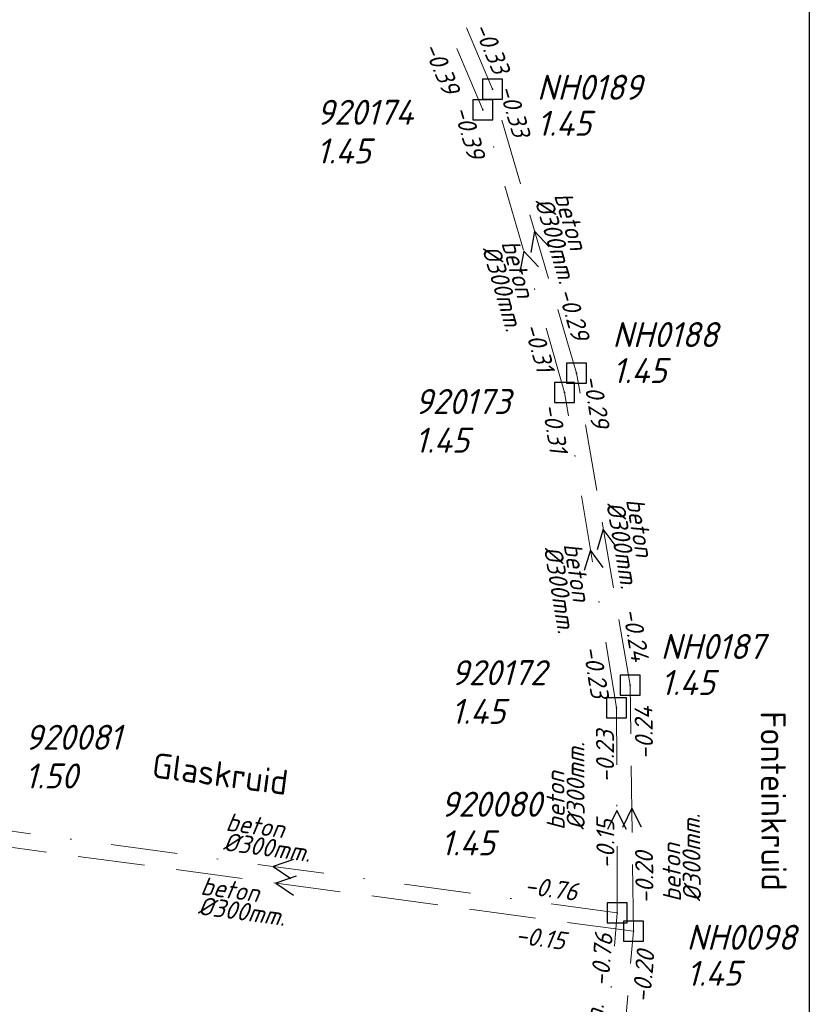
# Model space of a CAD drawing. Header units: metres. Extents: x 152202 to 157341, y 461610 to 468701.
# Tile 211 of 238: x 154636 to 154696, y 468042 to 468116. Entities that reach past the tile are written whole.
import ezdxf
from ezdxf.enums import TextEntityAlignment as Align

# ---------------------------------------------------------------- set-up
doc = ezdxf.new("R2010")
doc.units = ezdxf.units.M
doc.header["$PDMODE"] = 64
doc.header["$PDSIZE"] = 1.5
doc.linetypes.add('RI-HWA', pattern=[7.4, 5, -2.4])
doc.linetypes.add('RI-VWA', pattern=[11, 5, -3, 0, -3])
doc.layers.get('0').update_dxf_attribs({"linetype": 'CONTINUOUS'})
doc.layers.get('DEFPOINTS').update_dxf_attribs({"linetype": 'CONTINUOUS'})
for name, color, linetype, lineweight in [('B-OI-RI-HWA-BOB-T18', 150, 'CONTINUOUS', 18), ('B-OI-RI-HWA-MATERIAAL-T18', 150, 'CONTINUOUS', 18), ('B-OI-RI-HWA-PUTDEKSELHOOGTE-T25', 150, 'CONTINUOUS', 25), ('B-OI-RI-HWA-PUTNUMMER-T25', 150, 'CONTINUOUS', 25), ('B-OI-RI-HWA_DIAMETER-T18', 150, 'CONTINUOUS', 18), ('B-OI-RI-HWA_RIOOLPUT-S', 150, 'CONTINUOUS', 25), ('B-OI-RI-HWA_TRANSPORTLEIDING-G', 150, 'RI-HWA', 18), ('B-OI-RI-STROOMRICHTING-S', 252, 'CONTINUOUS', 25), ('B-OI-RI-VWA-BOB-T18', 34, 'CONTINUOUS', 18), ('B-OI-RI-VWA-DIAMETER-T18', 34, 'CONTINUOUS', 18), ('B-OI-RI-VWA-MATERIAAL-T18', 34, 'CONTINUOUS', 18), ('B-OI-RI-VWA_PUTDEKSELHOOGTE-T25', 34, 'CONTINUOUS', 25), ('B-OI-RI-VWA_PUTNUMMER-T25', 34, 'CONTINUOUS', 25), ('B-OI-RI-VWA_RIOOLPUT-S', 34, 'CONTINUOUS', 25), ('B-OI-RI-VWA_TRANSPORTLEIDING-G', 34, 'RI-VWA', 18), ('B-RO-OG-TOPOGRAFIE-T18', 2, 'CONTINUOUS', 18)]:
    doc.layers.add(name, color=color, linetype=linetype, lineweight=lineweight)
doc.styles.add('NLCS-ISO-M200-T18', font='NLCS-ISO.ttf', dxfattribs={"height": 360})
doc.styles.add('NLCS-ISO-M750-T18_CURSIEF', font='NLCS-ISO.ttf', dxfattribs={"oblique": 15, "height": 1.35})
doc.styles.add('NLCS-ISO-M750-T25_CURSIEF', font='NLCS-ISO.ttf', dxfattribs={"oblique": 15, "height": 1.875})

# ---------------------------------------------------------------- blocks, each defined once
blk = doc.blocks.new('ACMAP_ANN_TEMPLATE_hwa-diam')
at = {"style": 'NLCS-ISO-M750-T18_CURSIEF', "oblique": 15}
blk.add_attdef('hwa-diam', (-3.7, -1.3), '', height=1.35, dxfattribs=at)
blk = doc.blocks.new('ACMAP_ANN_TEMPLATE_hwa-materiaal')
at = {"style": 'NLCS-ISO-M750-T18_CURSIEF', "oblique": 15}
blk.add_attdef('hwa-mat', (-3.7, 0.2), '', height=1.35, dxfattribs=at)
blk = doc.blocks.new('ACMAP_ANN_TEMPLATE_hwa-nap-l')
at = {"style": 'NLCS-ISO-M750-T18_CURSIEF', "oblique": 15}
blk.add_attdef('hwa-nap-l', (3.3, 0.2), '', height=1.35, dxfattribs=at)
blk = doc.blocks.new('ACMAP_ANN_TEMPLATE_hwa-nap-r')
at = {"style": 'NLCS-ISO-M750-T18_CURSIEF', "oblique": 15}
blk.add_attdef('hwa-nap-r', (-5.6, 0.2), '', height=1.35, dxfattribs=at)
blk = doc.blocks.new('ACMAP_ANN_TEMPLATE_vwa-diam')
at = {"style": 'NLCS-ISO-M750-T18_CURSIEF', "oblique": 15}
blk.add_attdef('vwa-diam', (0.3, -1.3), '', height=1.35, dxfattribs=at)
blk = doc.blocks.new('ACMAP_ANN_TEMPLATE_vwa-materiaal')
at = {"style": 'NLCS-ISO-M750-T18_CURSIEF', "oblique": 15}
blk.add_attdef('vwa-mat', (0.3, 0.2), '', height=1.35, dxfattribs=at)
blk = doc.blocks.new('ACMAP_ANN_TEMPLATE_vwa-nap-l')
at = {"style": 'NLCS-ISO-M750-T18_CURSIEF', "oblique": 15}
blk.add_attdef('vwa-nap-l', (3.3, 0.2), '', height=1.35, dxfattribs=at)
blk = doc.blocks.new('ACMAP_ANN_TEMPLATE_vwa-nap-r')
at = {"style": 'NLCS-ISO-M750-T18_CURSIEF', "oblique": 15}
blk.add_attdef('vwa-nap-r', (-5.6, 0.2), '', height=1.35, dxfattribs=at)
blk = doc.blocks.new('ACMAP_ANN_TEMPLATE_hwa-puth')
at = {"color": 0, "linetype": 'ByBlock', "style": 'NLCS-ISO-M750-T25_CURSIEF', "oblique": 15}
blk.add_attdef('hwa-puth', (-9, -6.8), '', height=1.875, dxfattribs=at)
blk = doc.blocks.new('ACMAP_ANN_TEMPLATE_hwa-putnr')
at = {"color": 0, "linetype": 'ByBlock', "style": 'NLCS-ISO-M750-T25_CURSIEF', "oblique": 15}
blk.add_attdef('hwa-putnr', (-9, -4.1), '', height=1.875, dxfattribs=at)
blk = doc.blocks.new('ACMAP_ANN_TEMPLATE_vwa-puth')
at = {"style": 'NLCS-ISO-M750-T25_CURSIEF', "oblique": 15}
blk.add_attdef('vwa-puth', (-3, 5), '', height=1.875, dxfattribs=at)
blk = doc.blocks.new('ACMAP_ANN_TEMPLATE_vwa-putnr')
at = {"style": 'NLCS-ISO-M750-T25_CURSIEF', "oblique": 15}
blk.add_attdef('vaw-putnr', (-3, 7.9), '', height=1.875, dxfattribs=at)

msp = doc.modelspace()

# ---------------------------------------------------------------- linework, layer by layer
at = {"layer": 'B-OI-RI-HWA_RIOOLPUT-S', "transparency": 33554623}
for p in [(154671.88, 468110.67), (154678.18, 468089.38), (154682.19, 468066), (154682.44, 468047.56)]:
    msp.add_point(p, dxfattribs=at)
at = {"layer": 'B-OI-RI-HWA_TRANSPORTLEIDING-G', "transparency": 33554623}
for p, q in [((154671.88, 468110.67), (154663.14, 468131.25)), ((154678.18, 468089.38), (154671.88, 468110.67)), ((154682.19, 468066), (154678.18, 468089.38)), ((154682.44, 468047.56), (154682.19, 468066)), ((154682.44, 468047.56), (154628.81, 468054.79)), ((154680.26, 468023.02), (154682.44, 468047.56))]:
    msp.add_line(p, q, dxfattribs=at)
at = {"layer": 'B-OI-RI-STROOMRICHTING-S', "transparency": 33554623}
for points in [[(154676.13, 468098.85), (154675.03, 468100.03), (154674.75, 468098.44)], [(154675.31, 468097.35), (154674.21, 468098.54), (154673.92, 468096.95)], [(154681.14, 468076.39), (154680.18, 468077.69), (154679.72, 468076.15)], [(154680.17, 468074.82), (154679.23, 468076.13), (154678.75, 468074.59)], [(154681.93, 468055.18), (154681.2, 468056.62), (154680.49, 468055.18)], [(154683.05, 468055.35), (154682.32, 468056.78), (154681.61, 468055.33)], [(154656.95, 468052.94), (154655.42, 468052.42), (154656.76, 468051.51)], [(154657.15, 468051.7), (154655.63, 468051.17), (154656.96, 468050.27)]]:
    msp.add_lwpolyline(points, dxfattribs=at)
at = {"layer": 'B-OI-RI-VWA_RIOOLPUT-S', "transparency": 33554623}
for p in [(154671.15, 468109.12), (154677.28, 468087.95), (154681.17, 468064.3), (154681.23, 468048.94)]:
    msp.add_point(p, dxfattribs=at)
at = {"layer": 'B-OI-RI-VWA_TRANSPORTLEIDING-G', "transparency": 33554623}
for p, q in [((154671.15, 468109.12), (154661.32, 468132.19)), ((154677.28, 468087.95), (154671.15, 468109.12)), ((154681.17, 468064.3), (154677.28, 468087.95)), ((154681.23, 468048.94), (154681.17, 468064.3)), ((154681.23, 468048.94), (154629.62, 468055.9)), ((154679.19, 468024.32), (154681.23, 468048.94))]:
    msp.add_line(p, q, dxfattribs=at)
at = {"layer": 'DEFPOINTS', "flags": 128}
msp.add_lwpolyline([(154695.635, 468161.293), (154691.204, 468160.995), (154656.065, 468160.995), (154498.565, 468160.995), (154498.565, 467983.994), (154498.565, 467970.427), (154695.635, 467970.427)], close=True, dxfattribs=at)

# ---------------------------------------------------------------- block references
at = {"layer": 'B-OI-RI-HWA-BOB-T18', "transparency": 33554623}
ref = msp.add_blockref('ACMAP_ANN_TEMPLATE_hwa-nap-l', (154668.941, 468118.281), dxfattribs=dict(at, rotation=293.0101625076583))
ref.add_attrib('hwa-nap-l', '-0.33', (154670.415, 468115.321), dxfattribs={"layer": '0', "color": 0, "linetype": 'ByBlock', "height": 1.35, "rotation": 293.01016, "style": 'NLCS-ISO-M750-T18_CURSIEF', "oblique": 15})
ref = msp.add_blockref('ACMAP_ANN_TEMPLATE_hwa-nap-r', (154673.706, 468105.337), dxfattribs=dict(at, rotation=286.4842006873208))
ref.add_attrib('hwa-nap-r', '-0.33', (154672.309, 468110.764), dxfattribs={"layer": '0', "color": 0, "linetype": 'ByBlock', "height": 1.35, "rotation": 286.4842, "style": 'NLCS-ISO-M750-T18_CURSIEF', "oblique": 15})
ref = msp.add_blockref('ACMAP_ANN_TEMPLATE_hwa-nap-l', (154675.619, 468098.653), dxfattribs=dict(at, rotation=286.4842006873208))
ref.add_attrib('hwa-nap-l', '-0.29', (154676.747, 468095.545), dxfattribs={"layer": '0', "color": 0, "linetype": 'ByBlock', "height": 1.35, "rotation": 286.4842, "style": 'NLCS-ISO-M750-T18_CURSIEF', "oblique": 15})
ref = msp.add_blockref('ACMAP_ANN_TEMPLATE_hwa-nap-r', (154679.407, 468083.571), dxfattribs=dict(at, rotation=279.7323398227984))
ref.add_attrib('hwa-nap-r', '-0.29', (154678.658, 468089.124), dxfattribs={"layer": '0', "color": 0, "linetype": 'ByBlock', "height": 1.35, "rotation": 279.73234, "style": 'NLCS-ISO-M750-T18_CURSIEF', "oblique": 15})
ref = msp.add_blockref('ACMAP_ANN_TEMPLATE_hwa-nap-l', (154680.866, 468074.861), dxfattribs=dict(at, rotation=279.7323398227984))
ref.add_attrib('hwa-nap-l', '-0.24', (154681.621, 468071.642), dxfattribs={"layer": '0', "color": 0, "linetype": 'ByBlock', "height": 1.35, "rotation": 279.73234, "style": 'NLCS-ISO-M750-T18_CURSIEF', "oblique": 15})
ref = msp.add_blockref('ACMAP_ANN_TEMPLATE_hwa-nap-r', (154684.043, 468066.033), dxfattribs=dict(at, rotation=90.77673901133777))
ref.add_attrib('hwa-nap-r', '-0.24', (154683.919, 468060.431), dxfattribs={"layer": '0', "color": 0, "linetype": 'ByBlock', "height": 1.35, "rotation": 90.77674, "style": 'NLCS-ISO-M750-T18_CURSIEF', "oblique": 15})
ref = msp.add_blockref('ACMAP_ANN_TEMPLATE_hwa-nap-l', (154684.201, 468046.333), dxfattribs=dict(at, rotation=90.77673901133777))
ref.add_attrib('hwa-nap-l', '-0.20', (154683.956, 468049.63), dxfattribs={"layer": '0', "color": 0, "linetype": 'ByBlock', "height": 1.35, "rotation": 90.77674, "style": 'NLCS-ISO-M750-T18_CURSIEF', "oblique": 15})
ref = msp.add_blockref('ACMAP_ANN_TEMPLATE_hwa-nap-l', (154670.242, 468046.895), dxfattribs=dict(at, rotation=352.3220972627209))
ref.add_attrib('hwa-nap-l', '-0.15', (154673.539, 468046.653), dxfattribs={"layer": '0', "color": 0, "linetype": 'ByBlock', "height": 1.35, "rotation": 352.3221, "style": 'NLCS-ISO-M750-T18_CURSIEF', "oblique": 15})
ref = msp.add_blockref('ACMAP_ANN_TEMPLATE_hwa-nap-r', (154684.381, 468047.726), dxfattribs=dict(at, rotation=84.92348080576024))
ref.add_attrib('hwa-nap-r', '-0.20', (154683.686, 468042.166), dxfattribs={"layer": '0', "color": 0, "linetype": 'ByBlock', "height": 1.35, "rotation": 84.92348, "style": 'NLCS-ISO-M750-T18_CURSIEF', "oblique": 15})
at = {"layer": 'B-OI-RI-HWA-MATERIAAL-T18', "transparency": 33554623}
ref = msp.add_blockref('ACMAP_ANN_TEMPLATE_hwa-materiaal', (154677.324, 468099.119), dxfattribs=dict(at, rotation=286.4842006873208))
ref.add_attrib('hwa-mat', 'beton', (154676.466, 468102.724), dxfattribs={"layer": '0', "color": 0, "linetype": 'ByBlock', "height": 1.35, "rotation": 286.4842, "style": 'NLCS-ISO-M750-T18_CURSIEF', "oblique": 15})
ref = msp.add_blockref('ACMAP_ANN_TEMPLATE_hwa-materiaal', (154682.303, 468076.209), dxfattribs=dict(at, rotation=279.7323398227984))
ref.add_attrib('hwa-mat', 'beton', (154681.875, 468079.889), dxfattribs={"layer": '0', "color": 0, "linetype": 'ByBlock', "height": 1.35, "rotation": 279.73234, "style": 'NLCS-ISO-M750-T18_CURSIEF', "oblique": 15})
ref = msp.add_blockref('ACMAP_ANN_TEMPLATE_hwa-materiaal', (154686.161, 468053.47), dxfattribs=dict(at, rotation=90.77673901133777))
ref.add_attrib('hwa-mat', 'beton', (154686.011, 468049.767), dxfattribs={"layer": '0', "color": 0, "linetype": 'ByBlock', "height": 1.35, "rotation": 90.77674, "style": 'NLCS-ISO-M750-T18_CURSIEF', "oblique": 15})
ref = msp.add_blockref('ACMAP_ANN_TEMPLATE_hwa-materiaal', (154653.574, 468049.624), dxfattribs=dict(at, rotation=352.3220972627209))
ref.add_attrib('hwa-mat', 'beton', (154649.933, 468050.317), dxfattribs={"layer": '0', "color": 0, "linetype": 'ByBlock', "height": 1.35, "rotation": 352.3221, "style": 'NLCS-ISO-M750-T18_CURSIEF', "oblique": 15})
at = {"layer": 'B-OI-RI-HWA-PUTDEKSELHOOGTE-T25', "transparency": 33554623}
for p in [(154684.214, 468113.981), (154689.865, 468095.445), (154693.483, 468072.065), (154695.429, 468050.27)]:
    msp.add_blockref('ACMAP_ANN_TEMPLATE_hwa-puth', p, dxfattribs=at).add_auto_attribs({'hwa-puth': '1.45'})
at = {"layer": 'B-OI-RI-HWA-PUTNUMMER-T25', "transparency": 33554623}
for p, values in [((154684.214, 468113.981), {'hwa-putnr': 'NH0189'}), ((154689.865, 468095.445), {'hwa-putnr': 'NH0188'}), ((154693.483, 468072.065), {'hwa-putnr': 'NH0187'}), ((154695.429, 468050.27), {'hwa-putnr': 'NH0098'})]:
    msp.add_blockref('ACMAP_ANN_TEMPLATE_hwa-putnr', p, dxfattribs=at).add_auto_attribs(values)
at = {"layer": 'B-OI-RI-HWA_DIAMETER-T18', "transparency": 33554623}
ref = msp.add_blockref('ACMAP_ANN_TEMPLATE_hwa-diam', (154677.324, 468099.119), dxfattribs=dict(at, rotation=286.4842006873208))
ref.add_attrib('hwa-diam', '%%c300mm.', (154675.028, 468102.298), dxfattribs={"layer": '0', "color": 0, "linetype": 'ByBlock', "height": 1.35, "rotation": 286.4842, "style": 'NLCS-ISO-M750-T18_CURSIEF', "oblique": 15})
ref = msp.add_blockref('ACMAP_ANN_TEMPLATE_hwa-diam', (154682.303, 468076.209), dxfattribs=dict(at, rotation=279.7323398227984))
ref.add_attrib('hwa-diam', '%%c300mm.', (154680.396, 468079.636), dxfattribs={"layer": '0', "color": 0, "linetype": 'ByBlock', "height": 1.35, "rotation": 279.73234, "style": 'NLCS-ISO-M750-T18_CURSIEF', "oblique": 15})
ref = msp.add_blockref('ACMAP_ANN_TEMPLATE_hwa-diam', (154686.161, 468053.47), dxfattribs=dict(at, rotation=90.77673901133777))
ref.add_attrib('hwa-diam', '%%c300mm.', (154687.511, 468049.788), dxfattribs={"layer": '0', "color": 0, "linetype": 'ByBlock', "height": 1.35, "rotation": 90.77674, "style": 'NLCS-ISO-M750-T18_CURSIEF', "oblique": 15})
ref = msp.add_blockref('ACMAP_ANN_TEMPLATE_hwa-diam', (154653.574, 468049.624), dxfattribs=dict(at, rotation=352.3220972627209))
ref.add_attrib('hwa-diam', '%%c300mm.', (154649.733, 468048.83), dxfattribs={"layer": '0', "color": 0, "linetype": 'ByBlock', "height": 1.35, "rotation": 352.3221, "style": 'NLCS-ISO-M750-T18_CURSIEF', "oblique": 15})
at = {"layer": 'B-OI-RI-VWA-BOB-T18', "transparency": 33554623}
ref = msp.add_blockref('ACMAP_ANN_TEMPLATE_vwa-nap-l', (154665.175, 468116.794), dxfattribs=dict(at, rotation=293.0785869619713))
ref.add_attrib('vwa-nap-l', '-0.39', (154666.653, 468113.837), dxfattribs={"layer": '0', "color": 0, "linetype": 'ByBlock', "height": 1.35, "rotation": 293.07859, "style": 'NLCS-ISO-M750-T18_CURSIEF', "oblique": 15})
ref = msp.add_blockref('ACMAP_ANN_TEMPLATE_vwa-nap-r', (154670.3, 468103.747), dxfattribs=dict(at, rotation=286.1489387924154))
ref.add_attrib('vwa-nap-r', '-0.39', (154668.935, 468109.182), dxfattribs={"layer": '0', "color": 0, "linetype": 'ByBlock', "height": 1.35, "rotation": 286.14894, "style": 'NLCS-ISO-M750-T18_CURSIEF', "oblique": 15})
ref = msp.add_blockref('ACMAP_ANN_TEMPLATE_vwa-nap-l', (154673.093, 468096.027), dxfattribs=dict(at, rotation=286.1489387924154))
ref.add_attrib('vwa-nap-l', '-0.31', (154674.203, 468092.913), dxfattribs={"layer": '0', "color": 0, "linetype": 'ByBlock', "height": 1.35, "rotation": 286.14894, "style": 'NLCS-ISO-M750-T18_CURSIEF', "oblique": 15})
ref = msp.add_blockref('ACMAP_ANN_TEMPLATE_vwa-nap-r', (154676.292, 468081.43), dxfattribs=dict(at, rotation=279.34049173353))
ref.add_attrib('vwa-nap-r', '-0.31', (154675.581, 468086.988), dxfattribs={"layer": '0', "color": 0, "linetype": 'ByBlock', "height": 1.35, "rotation": 279.34049, "style": 'NLCS-ISO-M750-T18_CURSIEF', "oblique": 15})
ref = msp.add_blockref('ACMAP_ANN_TEMPLATE_vwa-nap-l', (154677.913, 468072.056), dxfattribs=dict(at, rotation=279.34049173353))
ref.add_attrib('vwa-nap-l', '-0.23', (154678.646, 468068.832), dxfattribs={"layer": '0', "color": 0, "linetype": 'ByBlock', "height": 1.35, "rotation": 279.34049, "style": 'NLCS-ISO-M750-T18_CURSIEF', "oblique": 15})
ref = msp.add_blockref('ACMAP_ANN_TEMPLATE_vwa-nap-r', (154681.17, 468064.3), dxfattribs=dict(at, rotation=90.22381050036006))
ref.add_attrib('vwa-nap-r', '-0.23', (154680.992, 468058.699), dxfattribs={"layer": '0', "color": 0, "linetype": 'ByBlock', "height": 1.35, "rotation": 90.22381, "style": 'NLCS-ISO-M750-T18_CURSIEF', "oblique": 15})
ref = msp.add_blockref('ACMAP_ANN_TEMPLATE_vwa-nap-l', (154681.23, 468048.94), dxfattribs=dict(at, rotation=90.22381050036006))
ref.add_attrib('vwa-nap-l', '-0.15', (154681.017, 468052.239), dxfattribs={"layer": '0', "color": 0, "linetype": 'ByBlock', "height": 1.35, "rotation": 90.22381, "style": 'NLCS-ISO-M750-T18_CURSIEF', "oblique": 15})
ref = msp.add_blockref('ACMAP_ANN_TEMPLATE_vwa-nap-l', (154670.917, 468050.602), dxfattribs=dict(at, rotation=352.3195660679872))
ref.add_attrib('vwa-nap-l', '-0.76', (154674.214, 468050.359), dxfattribs={"layer": '0', "color": 0, "linetype": 'ByBlock', "height": 1.35, "rotation": 352.31957, "style": 'NLCS-ISO-M750-T18_CURSIEF', "oblique": 15})
ref = msp.add_blockref('ACMAP_ANN_TEMPLATE_vwa-nap-r', (154681.23, 468048.94), dxfattribs=dict(at, rotation=85.26332283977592))
ref.add_attrib('vwa-nap-r', '-0.76', (154680.568, 468043.376), dxfattribs={"layer": '0', "color": 0, "linetype": 'ByBlock', "height": 1.35, "rotation": 85.26332, "style": 'NLCS-ISO-M750-T18_CURSIEF', "oblique": 15})
at = {"layer": 'B-OI-RI-VWA-DIAMETER-T18', "transparency": 33554623}
ref = msp.add_blockref('ACMAP_ANN_TEMPLATE_vwa-diam', (154663.009, 468123.171), dxfattribs=dict(at, rotation=293.0785869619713))
ref.add_attrib('vwa-diam', '%%c300mm.', (154661.93, 468122.386), dxfattribs={"layer": '0', "color": 0, "linetype": 'ByBlock', "height": 1.35, "rotation": 293.07859, "style": 'NLCS-ISO-M750-T18_CURSIEF', "oblique": 15})
ref = msp.add_blockref('ACMAP_ANN_TEMPLATE_vwa-diam', (154672.239, 468099.389), dxfattribs=dict(at, rotation=286.1489387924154))
ref.add_attrib('vwa-diam', '%%c300mm.', (154671.074, 468098.74), dxfattribs={"layer": '0', "color": 0, "linetype": 'ByBlock', "height": 1.35, "rotation": 286.14894, "style": 'NLCS-ISO-M750-T18_CURSIEF', "oblique": 15})
ref = msp.add_blockref('ACMAP_ANN_TEMPLATE_vwa-diam', (154676.948, 468076.813), dxfattribs=dict(at, rotation=279.34049173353))
ref.add_attrib('vwa-diam', '%%c300mm.', (154675.714, 468076.306), dxfattribs={"layer": '0', "color": 0, "linetype": 'ByBlock', "height": 1.35, "rotation": 279.34049, "style": 'NLCS-ISO-M750-T18_CURSIEF', "oblique": 15})
ref = msp.add_blockref('ACMAP_ANN_TEMPLATE_vwa-diam', (154677.486, 468054.85), dxfattribs=dict(at, rotation=90.22381050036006))
ref.add_attrib('vwa-diam', '%%c300mm.', (154678.785, 468055.155), dxfattribs={"layer": '0', "color": 0, "linetype": 'ByBlock', "height": 1.35, "rotation": 90.22381, "style": 'NLCS-ISO-M750-T18_CURSIEF', "oblique": 15})
ref = msp.add_blockref('ACMAP_ANN_TEMPLATE_vwa-diam', (154651.501, 468054.956), dxfattribs=dict(at, rotation=352.3195660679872))
ref.add_attrib('vwa-diam', '%%c300mm.', (154651.625, 468053.628), dxfattribs={"layer": '0', "color": 0, "linetype": 'ByBlock', "height": 1.35, "rotation": 352.31957, "style": 'NLCS-ISO-M750-T18_CURSIEF', "oblique": 15})
ref = msp.add_blockref('ACMAP_ANN_TEMPLATE_vwa-diam', (154678.378, 468035.316), dxfattribs=dict(at, rotation=85.26332283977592))
ref.add_attrib('vwa-diam', '%%c300mm.', (154679.698, 468035.508), dxfattribs={"layer": '0', "color": 0, "linetype": 'ByBlock', "height": 1.35, "rotation": 85.26332, "style": 'NLCS-ISO-M750-T18_CURSIEF', "oblique": 15})
at = {"layer": 'B-OI-RI-VWA-MATERIAAL-T18', "transparency": 33554623}
ref = msp.add_blockref('ACMAP_ANN_TEMPLATE_vwa-materiaal', (154672.239, 468099.389), dxfattribs=dict(at, rotation=286.1489387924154))
ref.add_attrib('vwa-mat', 'beton', (154672.515, 468099.157), dxfattribs={"layer": '0', "color": 0, "linetype": 'ByBlock', "height": 1.35, "rotation": 286.14894, "style": 'NLCS-ISO-M750-T18_CURSIEF', "oblique": 15})
ref = msp.add_blockref('ACMAP_ANN_TEMPLATE_vwa-materiaal', (154676.948, 468076.813), dxfattribs=dict(at, rotation=279.34049173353))
ref.add_attrib('vwa-mat', 'beton', (154677.194, 468076.549), dxfattribs={"layer": '0', "color": 0, "linetype": 'ByBlock', "height": 1.35, "rotation": 279.34049, "style": 'NLCS-ISO-M750-T18_CURSIEF', "oblique": 15})
ref = msp.add_blockref('ACMAP_ANN_TEMPLATE_vwa-materiaal', (154677.486, 468054.85), dxfattribs=dict(at, rotation=90.22381050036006))
ref.add_attrib('vwa-mat', 'beton', (154677.285, 468055.149), dxfattribs={"layer": '0', "color": 0, "linetype": 'ByBlock', "height": 1.35, "rotation": 90.22381, "style": 'NLCS-ISO-M750-T18_CURSIEF', "oblique": 15})
ref = msp.add_blockref('ACMAP_ANN_TEMPLATE_vwa-materiaal', (154651.501, 468054.956), dxfattribs=dict(at, rotation=352.3195660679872))
ref.add_attrib('vwa-mat', 'beton', (154651.825, 468055.114), dxfattribs={"layer": '0', "color": 0, "linetype": 'ByBlock', "height": 1.35, "rotation": 352.31957, "style": 'NLCS-ISO-M750-T18_CURSIEF', "oblique": 15})
at = {"layer": 'B-OI-RI-VWA_PUTDEKSELHOOGTE-T25', "transparency": 33554623}
ref = msp.add_blockref('ACMAP_ANN_TEMPLATE_vwa-puth', (154661.678, 468100.106), dxfattribs=at)
ref.add_attrib('vwa-puth', '1.45', (154658.678, 468105.106), dxfattribs={"layer": '0', "color": 0, "linetype": 'ByBlock', "height": 1.875, "style": 'NLCS-ISO-M750-T25_CURSIEF', "oblique": 15})
ref = msp.add_blockref('ACMAP_ANN_TEMPLATE_vwa-puth', (154669.055, 468078.429), dxfattribs=at)
ref.add_attrib('vwa-puth', '1.45', (154666.055, 468083.429), dxfattribs={"layer": '0', "color": 0, "linetype": 'ByBlock', "height": 1.875, "style": 'NLCS-ISO-M750-T25_CURSIEF', "oblique": 15})
ref = msp.add_blockref('ACMAP_ANN_TEMPLATE_vwa-puth', (154671.77, 468058.105), dxfattribs=at)
ref.add_attrib('vwa-puth', '1.45', (154668.77, 468063.105), dxfattribs={"layer": '0', "color": 0, "linetype": 'ByBlock', "height": 1.875, "style": 'NLCS-ISO-M750-T25_CURSIEF', "oblique": 15})
ref = msp.add_blockref('ACMAP_ANN_TEMPLATE_vwa-puth', (154639.813, 468053.262), dxfattribs=at)
ref.add_attrib('vwa-puth', '1.50', (154636.813, 468058.262), dxfattribs={"layer": '0', "color": 0, "linetype": 'ByBlock', "height": 1.875, "style": 'NLCS-ISO-M750-T25_CURSIEF', "oblique": 15})
ref = msp.add_blockref('ACMAP_ANN_TEMPLATE_vwa-puth', (154670.992, 468048.245), dxfattribs=at)
ref.add_attrib('vwa-puth', '1.45', (154667.992, 468053.245), dxfattribs={"layer": '0', "color": 0, "linetype": 'ByBlock', "height": 1.875, "style": 'NLCS-ISO-M750-T25_CURSIEF', "oblique": 15})
at = {"layer": 'B-OI-RI-VWA_PUTNUMMER-T25', "transparency": 33554623}
ref = msp.add_blockref('ACMAP_ANN_TEMPLATE_vwa-putnr', (154661.678, 468100.106), dxfattribs=at)
ref.add_attrib('vaw-putnr', '920174', (154658.678, 468108.006), dxfattribs={"layer": '0', "color": 0, "linetype": 'ByBlock', "height": 1.875, "style": 'NLCS-ISO-M750-T25_CURSIEF', "oblique": 15})
ref = msp.add_blockref('ACMAP_ANN_TEMPLATE_vwa-putnr', (154669.055, 468078.429), dxfattribs=at)
ref.add_attrib('vaw-putnr', '920173', (154666.055, 468086.329), dxfattribs={"layer": '0', "color": 0, "linetype": 'ByBlock', "height": 1.875, "style": 'NLCS-ISO-M750-T25_CURSIEF', "oblique": 15})
ref = msp.add_blockref('ACMAP_ANN_TEMPLATE_vwa-putnr', (154671.77, 468058.105), dxfattribs=at)
ref.add_attrib('vaw-putnr', '920172', (154668.77, 468066.005), dxfattribs={"layer": '0', "color": 0, "linetype": 'ByBlock', "height": 1.875, "style": 'NLCS-ISO-M750-T25_CURSIEF', "oblique": 15})
ref = msp.add_blockref('ACMAP_ANN_TEMPLATE_vwa-putnr', (154639.813, 468053.262), dxfattribs=at)
ref.add_attrib('vaw-putnr', '920081', (154636.813, 468061.162), dxfattribs={"layer": '0', "color": 0, "linetype": 'ByBlock', "height": 1.875, "style": 'NLCS-ISO-M750-T25_CURSIEF', "oblique": 15})
ref = msp.add_blockref('ACMAP_ANN_TEMPLATE_vwa-putnr', (154670.992, 468048.245), dxfattribs=at)
ref.add_attrib('vaw-putnr', '920080', (154667.992, 468056.145), dxfattribs={"layer": '0', "color": 0, "linetype": 'ByBlock', "height": 1.875, "style": 'NLCS-ISO-M750-T25_CURSIEF', "oblique": 15})

# ---------------------------------------------------------------- texts
at = {"layer": 'B-RO-OG-TOPOGRAFIE-T18', "style": 'NLCS-ISO-M200-T18'}
for s, rotation, p in [('Fonteinkruid', 270.4, (154692.952, 468057.323)), ('Glaskruid', 352.5, (154651.46, 468059.365))]:
    msp.add_text(s, height=1.875, rotation=rotation, dxfattribs=at).set_placement(p, align=Align.MIDDLE)

doc.saveas('drawing.dxf')
